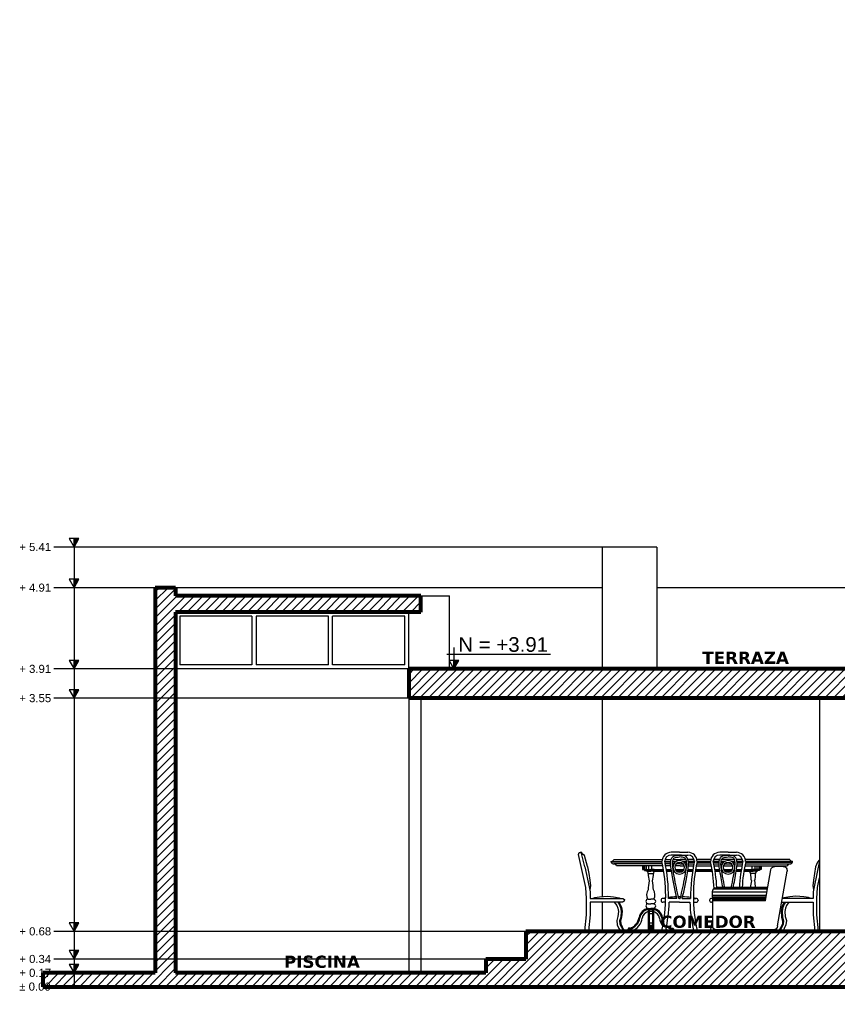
# Model space of a CAD drawing. Header units: inches. Extents: x -31.7 to 1.7, y -1.3 to 12.4.
# Tile 1 of 3: x -31.7 to -21.7, y -0.2 to 11.9. Entities that reach past the tile are written whole.
import ezdxf

# ---------------------------------------------------------------- set-up
doc = ezdxf.new("R2010")
doc.units = ezdxf.units.IN
doc.header["$MEASUREMENT"] = 0
for name, color, linetype in [('Cotas', 60, 'Continuous'), ('Mobiliario', 2, 'Continuous'), ('Pared lejana', 152, 'Continuous'), ('Texto', 98, 'Continuous'), ('Textura piso', 8, 'Continuous'), ('Ventana', 4, 'Continuous')]:
    doc.layers.add(name, color=color, linetype=linetype)
doc.layers.add('Paredes', color=5, linetype='Continuous', lineweight=80)
doc.styles.get("Standard").update_dxf_attribs({"font": 'arial.ttf'})

# ---------------------------------------------------------------- blocks, each defined once
blk = doc.blocks.new('sillon4')
at = {"layer": 'Mobiliario', "linetype": 'Continuous', "ltscale": 0.03}
for p, q in [((352.398, 46.512), (352.28, 47.184)), ((352.329, 47.242), (352.431, 47.242)), ((352.529, 46.923), (352.48, 47.201)), ((352.519, 46.982), (353.148, 46.982)), ((352.52, 46.975), (353.174, 46.975)), ((352.52, 46.961), (353.189, 46.961)), ((352.529, 46.927), (353.198, 46.927)), ((352.547, 46.82), (352.529, 46.923)), ((353.198, 46.87), (353.198, 46.932)), ((352.536, 46.886), (353.198, 46.886)), ((352.54, 46.863), (353.198, 46.863)), ((352.542, 46.848), (353.198, 46.848)), ((352.545, 46.835), (353.198, 46.835)), ((352.547, 46.826), (353.198, 46.826)), ((352.547, 46.82), (353.198, 46.82)), ((353.198, 46.87), (353.198, 46.512)), ((352.448, 46.462), (353.148, 46.462)), ((352.455, 46.443), (352.455, 46.462)), ((352.495, 46.443), (352.495, 46.462)), ((353.102, 46.443), (353.102, 46.462)), ((353.142, 46.443), (353.142, 46.462))]:
    blk.add_line(p, q, dxfattribs=at)
at = {"layer": 'Mobiliario'}
for p, q in [((352.455, 46.443), (352.495, 46.443)), ((353.102, 46.443), (353.142, 46.443))]:
    blk.add_line(p, q, dxfattribs=at)
at = {"layer": 'Mobiliario', "linetype": 'Continuous', "ltscale": 0.03}
for centre, start, end in [((352.329, 47.192), 90, 190), ((352.431, 47.192), 10, 90), ((353.148, 46.932), 0, 90), ((352.448, 46.512), 180, 270), ((353.148, 46.512), 270, 0)]:
    blk.add_arc(centre, 0.05, start, end, dxfattribs=at)
blk = doc.blocks.new('mobi elev')
at = {"layer": 'Mobiliario'}
for p, q in [((296.36, 23.785), (296.367, 23.808)), ((296.449, 23.378), (296.36, 23.785)), ((296.367, 23.808), (296.38, 23.809)), ((296.392, 23.812), (296.38, 23.809)), ((296.416, 23.784), (296.392, 23.812)), ((296.438, 23.634), (296.392, 23.812)), ((296.431, 23.772), (296.416, 23.784)), ((296.47, 23.637), (296.431, 23.772)), ((297.603, 23.812), (297.5, 23.812)), ((297.603, 23.778), (297.5, 23.778)), ((297.603, 23.812), (297.705, 23.812)), ((297.603, 23.778), (297.705, 23.778)), ((298.2, 23.812), (298.098, 23.812)), ((298.2, 23.778), (298.098, 23.778)), ((298.2, 23.812), (298.302, 23.812)), ((298.2, 23.778), (298.302, 23.778)), ((296.438, 23.634), (296.49, 23.385)), ((296.47, 23.637), (296.471, 23.633)), ((296.471, 23.633), (296.486, 23.552)), ((296.761, 23.7), (297.387, 23.7)), ((296.761, 23.691), (296.761, 23.7)), ((297.388, 23.691), (296.761, 23.691)), ((296.796, 23.723), (297.389, 23.723)), ((297.393, 23.669), (296.797, 23.669)), ((297.397, 23.646), (296.827, 23.646)), ((297.148, 23.646), (297.148, 23.6)), ((297.152, 23.6), (297.152, 23.646)), ((297.159, 23.6), (297.159, 23.646)), ((297.173, 23.6), (297.173, 23.646)), ((297.196, 23.6), (297.196, 23.646)), ((297.223, 23.6), (297.223, 23.646)), ((297.26, 23.6), (297.26, 23.646)), ((297.421, 23.7), (297.494, 23.7)), ((297.493, 23.691), (297.423, 23.691)), ((297.424, 23.723), (297.498, 23.723)), ((297.493, 23.669), (297.428, 23.669)), ((297.494, 23.646), (297.432, 23.646)), ((297.53, 23.669), (297.515, 23.669)), ((297.55, 23.691), (297.516, 23.691)), ((297.517, 23.7), (297.562, 23.7)), ((297.522, 23.646), (297.517, 23.646)), ((297.523, 23.723), (297.609, 23.723)), ((297.609, 23.646), (297.545, 23.646)), ((297.609, 23.669), (297.559, 23.669)), ((297.683, 23.723), (297.609, 23.723)), ((297.609, 23.669), (297.647, 23.669)), ((297.609, 23.646), (297.66, 23.646)), ((297.688, 23.7), (297.644, 23.7)), ((297.656, 23.691), (297.689, 23.691)), ((297.675, 23.669), (297.69, 23.669)), ((297.684, 23.646), (297.689, 23.646)), ((297.781, 23.723), (297.707, 23.723)), ((297.711, 23.646), (297.774, 23.646)), ((297.785, 23.7), (297.712, 23.7)), ((297.712, 23.691), (297.783, 23.691)), ((297.713, 23.669), (297.778, 23.669)), ((297.808, 23.646), (297.995, 23.646)), ((297.813, 23.669), (297.99, 23.669)), ((297.986, 23.723), (297.816, 23.723)), ((297.817, 23.691), (297.985, 23.691)), ((297.984, 23.7), (297.819, 23.7)), ((298.091, 23.7), (298.018, 23.7)), ((298.02, 23.691), (298.09, 23.691)), ((298.096, 23.723), (298.022, 23.723)), ((298.025, 23.669), (298.09, 23.669)), ((298.029, 23.646), (298.091, 23.646)), ((298.113, 23.691), (298.147, 23.691)), ((298.113, 23.669), (298.128, 23.669)), ((298.159, 23.7), (298.114, 23.7)), ((298.114, 23.646), (298.119, 23.646)), ((298.28, 23.723), (298.12, 23.723)), ((298.143, 23.646), (298.258, 23.646)), ((298.156, 23.669), (298.244, 23.669)), ((298.286, 23.7), (298.241, 23.7)), ((298.253, 23.691), (298.287, 23.691)), ((298.272, 23.669), (298.287, 23.669)), ((298.281, 23.646), (298.286, 23.646)), ((298.378, 23.723), (298.304, 23.723)), ((298.382, 23.7), (298.309, 23.7)), ((298.309, 23.646), (298.371, 23.646)), ((298.31, 23.691), (298.38, 23.691)), ((298.31, 23.669), (298.375, 23.669)), ((298.406, 23.646), (298.929, 23.646)), ((298.41, 23.669), (298.959, 23.669)), ((298.959, 23.723), (298.414, 23.723)), ((298.415, 23.691), (298.994, 23.691)), ((298.994, 23.7), (298.416, 23.7)), ((298.496, 23.6), (298.496, 23.646)), ((298.533, 23.6), (298.533, 23.646)), ((298.56, 23.6), (298.56, 23.646)), ((298.583, 23.6), (298.583, 23.646)), ((298.597, 23.6), (298.597, 23.646)), ((298.604, 23.6), (298.604, 23.646)), ((298.608, 23.646), (298.608, 23.6)), ((298.994, 23.691), (298.994, 23.7)), ((299.326, 23.707), (299.259, 23.385)), ((299.277, 23.633), (299.262, 23.552)), ((299.299, 23.689), (299.277, 23.633)), ((299.326, 23.719), (299.299, 23.689)), ((296.486, 23.552), (296.497, 23.47)), ((297.148, 23.6), (297.249, 23.6)), ((297.171, 23.6), (297.171, 23.589)), ((297.171, 23.589), (297.249, 23.589)), ((297.216, 23.55), (297.281, 23.55)), ((297.217, 23.578), (297.249, 23.578)), ((297.288, 23.6), (297.248, 23.6)), ((297.288, 23.589), (297.248, 23.589)), ((297.288, 23.578), (297.248, 23.578)), ((297.288, 23.6), (297.405, 23.6)), ((297.288, 23.589), (297.407, 23.589)), ((297.288, 23.578), (297.409, 23.578)), ((297.44, 23.6), (297.5, 23.6)), ((297.442, 23.589), (297.501, 23.589)), ((297.443, 23.578), (297.503, 23.578)), ((297.522, 23.6), (297.524, 23.6)), ((297.524, 23.589), (297.529, 23.589)), ((297.526, 23.578), (297.536, 23.578)), ((297.549, 23.6), (297.657, 23.6)), ((297.556, 23.589), (297.649, 23.589)), ((297.568, 23.578), (297.637, 23.578)), ((297.669, 23.578), (297.68, 23.578)), ((297.677, 23.589), (297.682, 23.589)), ((297.681, 23.6), (297.683, 23.6)), ((297.702, 23.578), (297.762, 23.578)), ((297.704, 23.589), (297.764, 23.589)), ((297.706, 23.6), (297.766, 23.6)), ((297.797, 23.578), (298.006, 23.578)), ((297.798, 23.589), (298.004, 23.589)), ((297.8, 23.6), (298.003, 23.6)), ((298.037, 23.6), (298.097, 23.6)), ((298.039, 23.589), (298.099, 23.589)), ((298.041, 23.578), (298.1, 23.578)), ((298.119, 23.6), (298.121, 23.6)), ((298.121, 23.589), (298.126, 23.589)), ((298.123, 23.578), (298.133, 23.578)), ((298.146, 23.6), (298.254, 23.6)), ((298.153, 23.589), (298.247, 23.589)), ((298.166, 23.578), (298.234, 23.578)), ((298.267, 23.578), (298.277, 23.578)), ((298.274, 23.589), (298.279, 23.589)), ((298.279, 23.6), (298.281, 23.6)), ((298.3, 23.578), (298.359, 23.578)), ((298.302, 23.589), (298.361, 23.589)), ((298.303, 23.6), (298.363, 23.6)), ((298.394, 23.578), (298.508, 23.578)), ((298.396, 23.589), (298.508, 23.589)), ((298.397, 23.6), (298.508, 23.6)), ((298.54, 23.55), (298.475, 23.55)), ((298.608, 23.6), (298.507, 23.6)), ((298.585, 23.589), (298.507, 23.589)), ((298.545, 23.578), (298.507, 23.578)), ((298.585, 23.6), (298.585, 23.589)), ((299.262, 23.552), (299.251, 23.47)), ((296.497, 23.47), (296.505, 23.4)), ((296.505, 23.4), (296.497, 23.348)), ((299.251, 23.47), (299.244, 23.4)), ((299.244, 23.4), (299.252, 23.348)), ((299.299, 23.378), (299.326, 23.499)), ((296.456, 23.244), (296.449, 23.378)), ((296.49, 23.385), (296.501, 23.326)), ((296.501, 23.326), (296.501, 23.244)), ((299.259, 23.385), (299.248, 23.326)), ((299.248, 23.326), (299.248, 23.244)), ((299.292, 23.244), (299.299, 23.378)), ((296.456, 23.044), (296.456, 23.244)), ((296.501, 23.244), (296.905, 23.244)), ((296.901, 23.196), (296.501, 23.196)), ((296.501, 23.196), (296.501, 23.041)), ((296.92, 23.211), (296.901, 23.196)), ((296.905, 23.244), (296.924, 23.23)), ((296.924, 23.23), (296.92, 23.211)), ((297.217, 23.236), (297.249, 23.236)), ((297.217, 23.179), (297.249, 23.179)), ((297.28, 23.236), (297.248, 23.236)), ((297.28, 23.179), (297.248, 23.179)), ((297.375, 23.222), (297.375, 23.219)), ((297.432, 23.244), (297.398, 23.244)), ((297.431, 23.196), (297.398, 23.196)), ((297.57, 23.244), (297.466, 23.244)), ((297.603, 23.196), (297.476, 23.196)), ((297.569, 23.245), (297.57, 23.244)), ((297.591, 23.25), (297.593, 23.244)), ((297.603, 23.244), (297.593, 23.244)), ((297.603, 23.244), (297.612, 23.244)), ((297.603, 23.196), (297.729, 23.196)), ((297.614, 23.25), (297.612, 23.244)), ((297.636, 23.245), (297.636, 23.244)), ((297.636, 23.244), (297.739, 23.244)), ((297.773, 23.244), (297.808, 23.244)), ((297.775, 23.196), (297.808, 23.196)), ((297.83, 23.222), (297.83, 23.219)), ((297.972, 23.222), (297.972, 23.219)), ((298.007, 23.244), (297.995, 23.244)), ((298.007, 23.196), (297.995, 23.196)), ((298.858, 23.196), (299.248, 23.196)), ((299.248, 23.244), (298.867, 23.244)), ((299.248, 23.196), (299.248, 23.041)), ((299.292, 23.044), (299.292, 23.244)), ((296.436, 22.846), (296.456, 23.044)), ((296.501, 23.041), (296.48, 22.846)), ((297.217, 23.122), (297.249, 23.122)), ((297.217, 23.122), (297.217, 22.844)), ((297.228, 23.122), (297.228, 22.844)), ((297.228, 23.117), (297.269, 23.117)), ((297.228, 23.107), (297.269, 23.107)), ((297.228, 23.088), (297.269, 23.088)), ((297.228, 23.059), (297.269, 23.059)), ((297.28, 23.122), (297.248, 23.122)), ((297.269, 23.122), (297.269, 22.844)), ((297.28, 23.122), (297.28, 22.844)), ((299.248, 23.041), (299.269, 22.846)), ((299.313, 22.846), (299.292, 23.044)), ((297.228, 22.943), (297.269, 22.943)), ((297.228, 22.915), (297.269, 22.915)), ((296.436, 22.846), (296.442, 22.838)), ((296.474, 22.838), (296.442, 22.838)), ((296.458, 22.838), (296.442, 22.838)), ((296.474, 22.838), (296.48, 22.846)), ((296.861, 22.859), (296.868, 22.838)), ((296.901, 22.838), (296.868, 22.838)), ((296.974, 22.878), (296.966, 22.863)), ((296.966, 22.863), (296.966, 22.846)), ((296.966, 22.846), (296.973, 22.838)), ((296.966, 22.846), (297.018, 22.846)), ((296.991, 22.867), (296.968, 22.867)), ((297.011, 22.838), (296.973, 22.838)), ((296.99, 22.878), (296.974, 22.878)), ((297.018, 22.846), (297.011, 22.838)), ((297.217, 22.878), (297.249, 22.878)), ((297.217, 22.863), (297.249, 22.863)), ((297.221, 22.838), (297.217, 22.844)), ((297.217, 22.844), (297.28, 22.844)), ((297.276, 22.838), (297.221, 22.838)), ((297.228, 22.897), (297.269, 22.897)), ((297.228, 22.886), (297.269, 22.886)), ((297.28, 22.878), (297.248, 22.878)), ((297.28, 22.863), (297.248, 22.863)), ((297.276, 22.838), (297.28, 22.844)), ((297.398, 22.838), (297.387, 22.849)), ((297.387, 22.849), (297.432, 22.849)), ((297.421, 22.838), (297.398, 22.838)), ((297.421, 22.838), (297.432, 22.849)), ((297.531, 22.846), (297.479, 22.846)), ((297.479, 22.846), (297.486, 22.838)), ((297.524, 22.838), (297.486, 22.838)), ((297.506, 22.867), (297.529, 22.867)), ((297.507, 22.878), (297.523, 22.878)), ((297.523, 22.878), (297.531, 22.863)), ((297.531, 22.846), (297.524, 22.838)), ((297.531, 22.863), (297.531, 22.846)), ((297.785, 22.838), (297.773, 22.849)), ((297.819, 22.849), (297.773, 22.849)), ((297.785, 22.838), (297.808, 22.838)), ((297.808, 22.838), (297.819, 22.849)), ((297.984, 22.849), (298.029, 22.849)), ((297.995, 22.838), (297.984, 22.849)), ((298.018, 22.838), (297.995, 22.838)), ((298.018, 22.838), (298.029, 22.849)), ((298.225, 22.858), (298.225, 22.846)), ((298.225, 22.846), (298.232, 22.838)), ((298.225, 22.846), (298.277, 22.846)), ((298.27, 22.838), (298.232, 22.838)), ((298.277, 22.846), (298.27, 22.838)), ((298.416, 22.849), (298.371, 22.849)), ((298.382, 22.838), (298.371, 22.849)), ((298.382, 22.838), (298.405, 22.838)), ((298.405, 22.838), (298.416, 22.849)), ((298.476, 22.858), (298.476, 22.844)), ((298.539, 22.844), (298.476, 22.844)), ((298.479, 22.838), (298.476, 22.844)), ((298.535, 22.838), (298.479, 22.838)), ((298.487, 22.858), (298.487, 22.844)), ((298.528, 22.858), (298.528, 22.844)), ((298.535, 22.838), (298.539, 22.844)), ((298.539, 22.858), (298.539, 22.844)), ((298.79, 22.846), (298.738, 22.846)), ((298.738, 22.846), (298.745, 22.838)), ((298.745, 22.838), (298.783, 22.838)), ((298.79, 22.846), (298.783, 22.838)), ((298.786, 22.867), (298.788, 22.867)), ((298.788, 22.868), (298.79, 22.863)), ((298.79, 22.863), (298.79, 22.846)), ((298.847, 22.838), (298.881, 22.838)), ((298.888, 22.859), (298.881, 22.838)), ((299.275, 22.838), (299.269, 22.846)), ((299.275, 22.838), (299.306, 22.838)), ((299.313, 22.846), (299.306, 22.838))]:
    blk.add_line(p, q, dxfattribs=at)
for points in [[(296.531, 23.244), (296.558, 23.256), (296.615, 23.265), (296.716, 23.27), (296.789, 23.263), (296.861, 23.253), (296.877, 23.244)], [(299.217, 23.244), (299.191, 23.256), (299.133, 23.265), (299.033, 23.27), (298.96, 23.263), (298.887, 23.253), (298.871, 23.244)], [(296.799, 23.196), (296.829, 23.156), (296.842, 23.124), (296.849, 23.085), (296.844, 23.021), (296.83, 22.972), (296.836, 22.92), (296.856, 22.874), (296.863, 22.862), (296.861, 22.859)], [(296.841, 23.196), (296.859, 23.173), (296.875, 23.134), (296.884, 23.087), (296.878, 23.015), (296.865, 22.969), (296.869, 22.929), (296.887, 22.889), (296.9, 22.864), (296.902, 22.861), (296.888, 22.838)], [(296.856, 23.196), (296.869, 23.178), (296.886, 23.137), (296.895, 23.088), (296.889, 23.013), (296.876, 22.968), (296.88, 22.932), (296.897, 22.895), (296.91, 22.87), (296.916, 22.861), (296.901, 22.838)], [(298.893, 23.196), (298.88, 23.178), (298.863, 23.137), (298.853, 23.088), (298.859, 23.013), (298.872, 22.968), (298.868, 22.932), (298.852, 22.895), (298.838, 22.87), (298.833, 22.861), (298.847, 22.838)], [(298.907, 23.196), (298.89, 23.173), (298.874, 23.134), (298.865, 23.087), (298.87, 23.015), (298.884, 22.969), (298.88, 22.929), (298.862, 22.889), (298.848, 22.864), (298.846, 22.861), (298.861, 22.838)], [(298.949, 23.196), (298.92, 23.156), (298.907, 23.124), (298.899, 23.085), (298.904, 23.021), (298.918, 22.972), (298.913, 22.92), (298.892, 22.874), (298.886, 22.862), (298.888, 22.859)]]:
    blk.add_lwpolyline(points, dxfattribs=at)
for centre, radius, start, end in [((297.5, 23.698), 0.114, 90, 180), ((297.5, 23.698), 0.0797, 90, 180), ((297.705, 23.698), 0.114, 0, 90), ((297.705, 23.698), 0.0797, 0, 90), ((298.098, 23.698), 0.114, 90, 180), ((298.098, 23.698), 0.0797, 90, 180), ((298.302, 23.698), 0.114, 0, 90), ((298.302, 23.698), 0.0797, 0, 90), ((296.757, 23.745), 0.0451, 275.4698, 330.783), ((296.793, 23.702), 0.0332, 198.1399, 271.9552), ((296.794, 23.633), 0.0354, 20.6968, 94.766), ((295.439, 23.274), 1.993, 347.7009, 12.2991), ((295.439, 23.274), 2.027, 359.1665, 12.2991), ((297.603, 23.627), 0.0832, 90, 270), ((297.603, 23.627), 0.0604, 90, 270), ((297.603, 23.627), 0.0832, 270, 90), ((297.603, 23.627), 0.0604, 270, 90), ((299.766, 23.274), 2.027, 167.7009, 180.8335), ((299.766, 23.274), 1.993, 167.7009, 192.2991), ((296.037, 23.274), 1.993, 2.6793, 12.2991), ((296.037, 23.274), 2.027, 2.9188, 12.2991), ((298.2, 23.627), 0.0832, 90, 270), ((298.2, 23.627), 0.0604, 90, 270), ((298.2, 23.627), 0.0832, 270, 90), ((298.2, 23.627), 0.0604, 270, 90), ((300.364, 23.274), 2.027, 167.7009, 177.0812), ((300.364, 23.274), 1.993, 167.7009, 177.0312), ((298.962, 23.633), 0.0354, 85.234, 159.3032), ((298.999, 23.745), 0.0451, 209.217, 264.5302), ((298.963, 23.702), 0.0332, 268.0448, 341.8601), ((297.211, 23.599), 0.0221, 206.8466, 284.9234), ((297.228, 23.567), 0.02, 149.3013, 234.4011), ((297.614, 23.556), 0.398, 180.8234, 194.1277), ((296.883, 23.556), 0.398, 345.8723, 359.1766), ((297.269, 23.567), 0.02, 305.5989, 30.6987), ((298.487, 23.567), 0.02, 146.7943, 234.4011), ((298.873, 23.556), 0.398, 180.8234, 194.1277), ((298.141, 23.556), 0.398, 345.8723, 359.1766), ((298.528, 23.567), 0.02, 305.5989, 33.2057), ((298.547, 23.603), 0.0251, 264.8119, 327.1979), ((297.672, 23.357), 0.455, 167.0807, 180.897), ((296.825, 23.357), 0.455, 359.103, 12.9193), ((298.931, 23.357), 0.455, 167.0807, 177.4971), ((298.084, 23.357), 0.455, 2.5029, 12.9193), ((297.311, 23.287), 0.114, 146.1962, 206.8278), ((297.186, 23.287), 0.114, 333.1722, 33.8038), ((297.217, 23.208), 0.0285, 90, 270), ((297.217, 23.151), 0.0285, 90, 270), ((297.28, 23.208), 0.0285, 270, 90), ((297.28, 23.151), 0.0285, 270, 90), ((297.398, 23.222), 0.0228, 90, 180), ((297.398, 23.219), 0.0228, 180, 270), ((297.603, 22.265), 1, 99.8276, 101.4912), ((295.485, 23.274), 1.993, 347.7009, 357.7669), ((297.603, 22.265), 1, 92.1549, 97.8439), ((297.597, 22.574), 0.69, 89.5437, 90.7396), ((297.608, 22.574), 0.69, 89.2604, 90.4563), ((297.603, 22.265), 1, 82.1561, 87.8451), ((299.721, 23.274), 1.993, 182.2331, 192.2991), ((297.603, 22.265), 1, 78.5088, 80.1724), ((297.808, 23.222), 0.0228, 0, 90), ((297.808, 23.219), 0.0228, 270, 0), ((297.995, 23.222), 0.0228, 90, 180), ((297.995, 23.219), 0.0228, 180, 270), ((298.2, 22.265), 1, 101.1074, 101.4912), ((297.243, 22.982), 0.142, 100.6151, 169.3537), ((297.243, 22.982), 0.131, 101.549, 169.3537), ((297.243, 22.982), 0.103, 104.816, 169.3537), ((297.254, 22.982), 0.142, 10.6463, 79.3849), ((297.254, 22.982), 0.131, 10.6463, 78.451), ((297.254, 22.982), 0.103, 10.6463, 75.184), ((296.946, 23.03), 0.159, 285.9772, 352.14), ((296.946, 23.03), 0.17, 285.4295, 352.14), ((296.946, 23.03), 0.198, 291.3682, 352.14), ((297.551, 23.03), 0.198, 187.86, 219.3848), ((297.551, 23.03), 0.17, 187.86, 210.5747), ((297.551, 23.03), 0.159, 187.86, 205.3509), ((297.551, 23.03), 0.159, 227.9108, 254.0228), ((296.037, 23.274), 1.993, 347.7009, 351.4588), ((297.551, 23.03), 0.198, 234.6058, 248.6318), ((297.551, 23.03), 0.17, 230.2309, 254.5705), ((296.082, 23.274), 1.993, 347.7009, 348.1393), ((298.205, 23.03), 0.198, 291.3682, 299.3722), ((300.318, 23.274), 1.993, 192.0563, 192.2991), ((300.364, 23.274), 1.993, 192.0563, 192.2991), ((298.81, 23.03), 0.198, 240.6278, 248.6318)]:
    blk.add_arc(centre, radius, start, end, dxfattribs=at)
for points in [[(297.569, 23.245), (297.502, 23.582), (297.522, 23.758), (297.603, 23.778)], [(297.636, 23.245), (297.703, 23.582), (297.683, 23.758), (297.603, 23.778)]]:
    blk.add_spline(points, degree=3, dxfattribs=at)
for points, knots in [([(297.591, 23.25), (297.573, 23.334), (297.554, 23.417), (297.528, 23.566), (297.517, 23.621), (297.515, 23.697), (297.519, 23.72), (297.535, 23.742), (297.546, 23.747), (297.577, 23.752), (297.59, 23.754), (297.603, 23.755)], [0, 0, 0, 0, 0.2488357, 0.2488357, 0.3650363, 0.3650363, 0.4389947, 0.4389947, 0.4970626, 0.4970626, 0.5282923, 0.5282923, 0.5282923, 0.5282923]), ([(297.614, 23.25), (297.633, 23.334), (297.652, 23.417), (297.678, 23.566), (297.689, 23.621), (297.691, 23.697), (297.686, 23.72), (297.67, 23.742), (297.659, 23.747), (297.628, 23.752), (297.616, 23.754), (297.603, 23.755)], [0, 0, 0, 0, 0.2488357, 0.2488357, 0.3650363, 0.3650363, 0.4389947, 0.4389947, 0.4970626, 0.4970626, 0.5282923, 0.5282923, 0.5282923, 0.5282923]), ([(298.138, 23.377), (298.125, 23.439), (298.1, 23.564), (298.073, 23.765), (298.17, 23.775), (298.2, 23.778)], [0.1457405, 0.1457405, 0.1457405, 0.1457405, 0.3429654, 0.5205537, 0.603293, 0.603293, 0.603293, 0.603293]), ([(298.161, 23.377), (298.151, 23.421), (298.142, 23.468), (298.125, 23.566), (298.114, 23.621), (298.112, 23.697), (298.117, 23.72), (298.132, 23.742), (298.143, 23.747), (298.175, 23.752), (298.187, 23.754), (298.2, 23.755)], [0.1236458, 0.1236458, 0.1236458, 0.1236458, 0.2488357, 0.2488357, 0.3650363, 0.3650363, 0.4389947, 0.4389947, 0.4970626, 0.4970626, 0.5282923, 0.5282923, 0.5282923, 0.5282923]), ([(298.263, 23.377), (298.276, 23.439), (298.3, 23.564), (298.327, 23.765), (298.231, 23.775), (298.2, 23.778)], [0.1457405, 0.1457405, 0.1457405, 0.1457405, 0.3429654, 0.5205537, 0.603293, 0.603293, 0.603293, 0.603293]), ([(298.239, 23.377), (298.249, 23.421), (298.258, 23.468), (298.275, 23.566), (298.286, 23.621), (298.288, 23.697), (298.284, 23.72), (298.268, 23.742), (298.257, 23.747), (298.226, 23.752), (298.213, 23.754), (298.2, 23.755)], [0.1236458, 0.1236458, 0.1236458, 0.1236458, 0.2488357, 0.2488357, 0.3650363, 0.3650363, 0.4389947, 0.4389947, 0.4970626, 0.4970626, 0.5282923, 0.5282923, 0.5282923, 0.5282923])]:
    blk.add_open_spline(points, degree=3, knots=knots, dxfattribs=at)
blk = doc.blocks.new('T')
at = {"ltscale": 0.5}
blk.add_hatch(color=256, dxfattribs=at).paths.add_polyline_path([(2.6, 0), (0, 0), (2.6, -1.5)])
blk.add_line((0, 0), (2.6, 0), dxfattribs=at)
at = {"linetype": 'Continuous', "ltscale": 0.5}
blk.add_lwpolyline([(0, 0), (2.6, -1.5), (2.6, 1.5)], close=True, dxfattribs=at)
blk = doc.blocks.new('nivel c')
at = {"layer": 'Cotas'}
for p, q in [((230.97, 33.232), (230.97, 32.969)), ((230.884, 33.149), (232.159, 33.149))]:
    blk.add_line(p, q, dxfattribs=at)
at = {"layer": 'Cotas', "color": 8, "xscale": 0.03999999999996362, "yscale": 0.03999999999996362, "zscale": 0.03999999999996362, "rotation": 90}
blk.add_blockref('T', (230.97, 32.969), dxfattribs=at)

msp = doc.modelspace()

# ---------------------------------------------------------------- hatches: boundary and pattern name
at = {"layer": 'Textura piso'}
h = msp.add_hatch(dxfattribs=at)
h.set_pattern_fill('ANSI31', color=256, scale=0.6, style=0)
h.set_pattern_definition([(45, (0.2, 0), (-0.05303301, 0.05303301), [])])
h.paths.add_polyline_path([(-25.487, 0.68), (-25.487, 0.34), (-25.982, 0.34), (-25.982, 0.17), (-29.8, 0.17), (-29.8, 4.61), (-26.779, 4.61), (-26.779, 4.81), (-29.8, 4.81), (-29.8, 4.91), (-30.05, 4.91), (-30.05, 0.17), (-31.435, 0.17), (-31.435, 0), (0, 0), (0, 0.17), (-0.3, 0.17), (-0.3, 0.34), (-1.12, 0.34), (-1.12, 2.89), (0.2, 2.89), (0.2, 3.04), (0, 3.04), (0, 11.1), (-0.15, 11.1), (-0.15, 10.3), (-5.083, 10.3), (-5.083, 11.9), (-5.203, 11.9), (-5.203, 3.23), (-5.463, 3.23), (-5.463, 11.9), (-5.583, 11.9), (-5.583, 10.3), (-10.044, 10.3), (-10.044, 11.1), (-10.194, 11.1), (-10.194, 3.23), (-19.786, 3.23), (-19.786, 3.4), (-20.056, 3.4), (-20.056, 3.57), (-20.326, 3.57), (-20.326, 3.74), (-20.596, 3.74), (-20.596, 3.91), (-26.929, 3.91), (-26.929, 3.55), (-21.415, 3.55), (-21.415, 2.89), (-20.612, 2.89), (-20.612, 2.78), (-20.462, 2.78), (-20.462, 2.89), (-10.194, 2.89), (-10.194, 2.64), (-9.193, 2.64), (-6.493, 0.94), (-5.583, 0.94), (-5.583, 0.34), (-9.671, 0.34), (-9.671, 0.51), (-9.941, 0.51), (-9.941, 0.68)])
h.paths.add_polyline_path([(-21.055, 3.23), (-21.055, 3.66), (-20.938, 3.66), (-20.255, 3.23)], flags=16)
h.paths.add_polyline_path([(-9.944, 2.89), (-8.923, 2.89), (-8.923, 2.72), (-8.653, 2.72), (-8.653, 2.55), (-8.383, 2.55), (-8.383, 2.38), (-8.113, 2.38), (-8.113, 2.21), (-7.843, 2.21), (-7.843, 2.04), (-7.573, 2.04), (-7.573, 1.87), (-7.303, 1.87), (-7.303, 1.7), (-7.033, 1.7), (-7.033, 1.53), (-6.763, 1.53), (-6.763, 1.36), (-6.493, 1.36), (-6.493, 1.19), (-5.583, 1.19), (-5.583, 3.83), (-6.493, 3.83), (-9.193, 5.53), (-9.944, 5.53)], flags=17)
h.paths.add_polyline_path([(-9.944, 5.78), (-9.944, 9.93), (-5.583, 9.93), (-5.583, 4.08), (-6.493, 4.08), (-6.493, 4.25), (-6.763, 4.25), (-6.763, 4.42), (-7.033, 4.42), (-7.033, 4.59), (-7.303, 4.59), (-7.303, 4.76), (-7.573, 4.76), (-7.573, 4.93), (-7.843, 4.93), (-7.843, 5.1), (-8.113, 5.1), (-8.113, 5.27), (-8.383, 5.27), (-8.383, 5.44), (-8.653, 5.44), (-8.653, 5.61), (-8.923, 5.61), (-8.923, 5.78)], flags=16)
h.paths.add_polyline_path([(-5.463, 2.89), (-5.463, 0.34), (-2.679, 0.34), (-2.679, 2.89)], flags=17)
h.paths.add_polyline_path([(-5.083, 3.23), (-5.083, 6.12), (-3.67, 6.12), (-3.67, 3.23)], flags=16)
h.paths.add_polyline_path([(-5.083, 6.46), (-5.083, 9.93), (-3.67, 9.93), (-3.67, 6.46)], flags=16)
h.paths.add_polyline_path([(-3.55, 3.23), (-3.55, 6.12), (-0.25, 6.12), (-0.25, 3.23)], flags=16)
h.paths.add_polyline_path([(-3.55, 6.46), (-3.55, 9.93), (-0.25, 9.93), (-0.25, 6.46)], flags=16)
h.paths.add_polyline_path([(-2.579, 2.89), (-2.579, 0.34), (-1.316, 0.34), (-1.316, 2.89)], flags=17)

# ---------------------------------------------------------------- linework, layer by layer
at = {"layer": 'Cotas'}
for p, q in [((-24.547, 5.41), (-31.3, 5.41)), ((-31.05, 5.41), (-31.05, 0)), ((-30.05, 4.91), (-31.3, 4.91)), ((-26.929, 3.91), (-31.3, 3.91)), ((-26.929, 3.55), (-31.3, 3.55)), ((-25.487, 0.68), (-31.3, 0.68)), ((-25.982, 0.34), (-31.3, 0.34)), ((-31.05, 0.17), (-31.3, 0.17)), ((-31.05, 0), (-31.3, 0)), ((-31.3, 0), (-31.3, 0))]:
    msp.add_line(p, q, dxfattribs=at)
at = {"layer": 'Pared lejana'}
for p, q in [((-23.877, 5.41), (-24.547, 5.41)), ((-24.547, 5.41), (-24.547, 3.91)), ((-23.877, 5.41), (-23.877, 3.91)), ((-24.547, 4.91), (-29.8, 4.91)), ((-20.446, 4.91), (-23.877, 4.91)), ((-26.779, 4.81), (-26.429, 4.81)), ((-26.429, 3.91), (-26.429, 4.81)), ((-26.929, 3.91), (-26.929, 4.61)), ((-26.929, 3.55), (-26.929, 0.17)), ((-26.779, 3.55), (-26.779, 0.17)), ((-24.547, 3.55), (-24.547, 1.109)), ((-21.872, 3.55), (-21.872, 0.68)), ((-24.547, 1.038), (-24.547, 0.68))]:
    msp.add_line(p, q, dxfattribs=at)
at = {"layer": 'Paredes'}
for p, q in [((-30.05, 4.91), (-30.05, 0.17)), ((-29.8, 4.91), (-30.05, 4.91)), ((-29.8, 4.91), (-29.8, 4.81)), ((-26.779, 4.81), (-29.8, 4.81)), ((-26.779, 4.61), (-26.779, 4.81)), ((-29.8, 4.61), (-29.8, 0.17)), ((-26.779, 4.61), (-29.8, 4.61)), ((-20.596, 3.91), (-26.929, 3.91)), ((-26.929, 3.91), (-26.929, 3.55)), ((-21.415, 3.55), (-26.929, 3.55)), ((-9.941, 0.68), (-25.487, 0.68)), ((-25.487, 0.68), (-25.487, 0.34)), ((-25.487, 0.34), (-25.982, 0.34)), ((-25.982, 0.34), (-25.982, 0.17)), ((-30.05, 0.17), (-31.435, 0.17)), ((-31.435, 0.17), (-31.435, 0)), ((-25.982, 0.17), (-29.8, 0.17)), ((-31.435, 0), (0, 0))]:
    msp.add_line(p, q, dxfattribs=at)
at = {"layer": 'Ventana'}
for p, q in [((-29.75, 4.56), (-29.75, 3.96)), ((-28.86, 4.56), (-29.75, 4.56)), ((-28.86, 4.56), (-28.86, 3.96)), ((-28.81, 4.56), (-28.81, 3.96)), ((-27.919, 4.56), (-28.81, 4.56)), ((-27.919, 3.96), (-27.919, 4.56)), ((-26.979, 4.56), (-27.869, 4.56)), ((-27.869, 3.96), (-27.869, 4.56)), ((-26.979, 3.96), (-26.979, 4.56)), ((-28.86, 3.96), (-29.75, 3.96)), ((-27.919, 3.96), (-28.81, 3.96)), ((-26.979, 3.96), (-27.869, 3.96))]:
    msp.add_line(p, q, dxfattribs=at)

# ---------------------------------------------------------------- block references
at = {"layer": 'Cotas', "color": 8, "xscale": 0.03999999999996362, "yscale": 0.03999999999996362, "zscale": 0.03999999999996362, "rotation": 90}
for p in [(-31.05, 5.41), (-31.05, 4.91), (-31.05, 3.91), (-31.05, 3.55), (-31.05, 0.68), (-31.05, 0.34), (-31.05, 0.17)]:
    msp.add_blockref('T', p, dxfattribs=at)
at = {"layer": 'Cotas'}
msp.add_blockref('nivel c', (-257.344, -29.059), dxfattribs=at)
at = {"layer": 'Mobiliario'}
msp.add_blockref('mobi elev', (-321.198, -22.158), dxfattribs=at)
at = {"layer": 'Mobiliario', "xscale": -1}
msp.add_blockref('sillon4', (330.008, -45.763), dxfattribs=at)

# ---------------------------------------------------------------- texts
at = {"layer": 'Cotas', "attachment_point": 1}
for s, insert, char_height, width in [('+ 5.41', (-31.725, 5.461), 0.1, 0.37766), ('+ 4.91', (-31.725, 4.961), 0.1, 0.37766), (' N = +3.91', (-26.389, 4.301), 0.18, 1.25261), ('+ 3.91', (-31.725, 3.961), 0.1, 0.37766), ('+ 3.55', (-31.725, 3.601), 0.1, 0.40411), ('+ 0.68', (-31.725, 0.731), 0.1, 0.38864), ('+ 0.34', (-31.725, 0.391), 0.1, 0.3891), ('+ 0.17', (-31.725, 0.221), 0.1, 0.41656), ('± 0.00', (-31.725, 0.051), 0.1, 0.37766)]:
    msp.add_mtext(s, dxfattribs=dict(at, insert=insert, char_height=char_height, width=width))
at = {"layer": 'Texto', "char_height": 0.15, "attachment_point": 1}
for s, insert in [('{\\fVerdana|b1|i0|c0|p34;TERRAZA}', (-23.315, 4.123)), ('{\\fVerdana|b1|i0|c0|p34;COMEDOR}', (-23.834, 0.874)), ('{\\fVerdana|b1|i0|c0|p34;PISCINA}', (-28.466, 0.382))]:
    msp.add_mtext(s, dxfattribs=dict(at, insert=insert))

doc.saveas('drawing.dxf')
